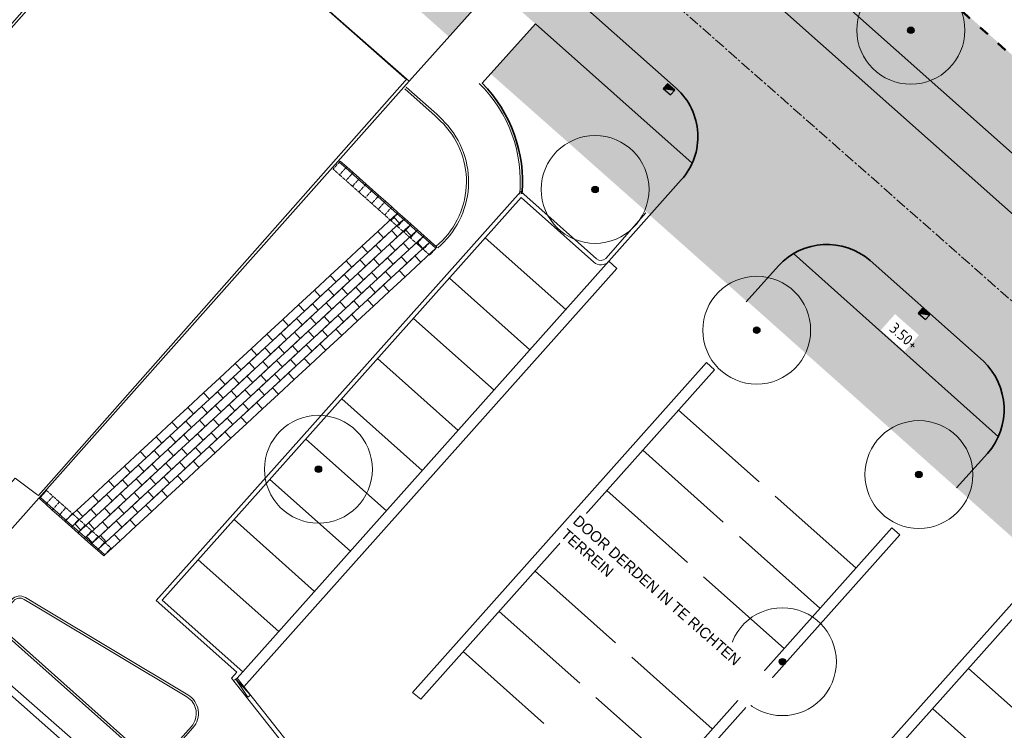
# Model space of a CAD drawing. Header units: millimetres. Extents: x 37131378 to 37737458, y 18584386 to 19114224.
# Tile 60 of 86: x 37588051 to 37633679, y 18917749 to 18950692. Entities that reach past the tile are written whole.
import ezdxf

# ---------------------------------------------------------------- set-up
doc = ezdxf.new("R2010")
doc.units = ezdxf.units.MM
doc.header["$LTSCALE"] = 50
for name, pattern in [('AM-AS', [16, 10, -2, 2, -2]), ('DASHED2', [0.375, 0.25, -0.125]), ('DGN Style 5', [0.735972, 0.315416, -0.420555]), ('VH-OPSLUITBAND_100X200', [16, 8, -2, 4, -2]), ('VH-TROTTOIRBAND_180-200', [20, 10, -2, 2, -2, 2, -2]), ('XX-SYSTEEMGRENS', [5, 4, -1])]:
    doc.linetypes.add(name, pattern=pattern)
for name, color, linetype, lineweight in [('0.05 SO', 1, 'Continuous', 5), ('0.50', 6, 'Continuous', 50), ('B-BH-OG-TOPOGRAFIE_STRAATNAAM-T35', 50, 'Continuous', 35), ('Bandenlijnen nieuwe situatie', 7, 'Continuous', 13), ('N-OI-RI-GWA_KOLK-S', 30, 'Continuous', 25), ('N-WE-OG-HOOGTELIJN-G', 7, 'DASHED2', 20), ('N-WE-VH-KANTOPSLUITING_OPSLUITBAND_100X200-G', 150, 'VH-OPSLUITBAND_100X200', 35), ('N-WE-VH-KANTOPSLUITING_TROTTOIRBAND_180 200-G', 210, 'VH-TROTTOIRBAND_180-200', 35), ('N-WE-VH-T25-2', 7, 'Continuous', 0), ('N01-WE-KG-GRENS_SYSTEEMGRENS-G', 7, 'XX-SYSTEEMGRENS', 35), ('N02-WE-AM-AS_WEG_HOOFDRIJBAAN_RECHT-G', 50, 'AM-AS', 18), ('Nieuwe inrichting Stout', 7, 'Continuous', 13), ('pand', 7, 'Continuous', 0)]:
    doc.layers.add(name, color=color, linetype=linetype, lineweight=lineweight)
for name, color, linetype, lineweight, true_color in [('N-WE-OG-RIJBAA-SBS-KF-PAVIONA-V', 7, 'Continuous', 0, 0x8c4b3b), ('N-WE-OG-TROTTOIR-SBS-DF-PAVIONA-V', 7, 'Continuous', 0, 0xbc7967), ('N01-WE-GR-GRAS_GAZON-V', 7, 'Continuous', 18, 0xc5d986)]:
    doc.layers.add(name, color=color, linetype=linetype, lineweight=lineweight, true_color=true_color)
doc.styles.add('ISO', font='txt')
doc.styles.add('NLCS-ISO-M200-T18', font='txt', dxfattribs={"height": 0.36})
doc.styles.add('NLCS-ISO-MM1-T25', font='txt', dxfattribs={"height": 2.5})

# ---------------------------------------------------------------- blocks, each defined once
blk = doc.blocks.new('N-SRI-KOLK_TROTTOIR-SO')
blk.add_hatch(color=256).paths.add_polyline_path([(1.125, 1.5), (-1.125, 1.5), (-1.125, 0)])
blk.add_line((-1.125, 0), (1.125, 1.5))
at = {"flags": 128}
blk.add_lwpolyline([(-1.125, 0), (1.125, 0), (1.125, 1.5), (-1.125, 1.5)], close=True, dxfattribs=at)

msp = doc.modelspace()

# ---------------------------------------------------------------- hatches: boundary and pattern name
at = {"ltscale": 0.1}
h = msp.add_hatch(color=256, dxfattribs=at)
edge = h.paths.add_edge_path()
edge.add_arc((37629347.6937, 18950200.3389), 150, 0, 360)
h = msp.add_hatch(color=256, dxfattribs=at)
edge = h.paths.add_edge_path()
edge.add_arc((37614714.6937, 18942822.3389), 150, 0, 360)
h = msp.add_hatch(color=256, dxfattribs=at)
edge = h.paths.add_edge_path()
edge.add_arc((37622204.6937, 18936296.3389), 150, 0, 360)
h = msp.add_hatch(color=256, dxfattribs=at)
edge = h.paths.add_edge_path()
edge.add_arc((37601893.6937, 18929851.3389), 150, 0, 360)
h = msp.add_hatch(color=256, dxfattribs=at)
edge = h.paths.add_edge_path()
edge.add_arc((37629720.6937, 18929607.3389), 150, 0, 360)
h = msp.add_hatch(color=256, dxfattribs=at)
edge = h.paths.add_edge_path()
edge.add_arc((37623396.6937, 18920929.3389), 150, 0, 360)
at = {"layer": 'N-WE-OG-RIJBAA-SBS-KF-PAVIONA-V', "lineweight": 18, "ltscale": 1.5}
h = msp.add_hatch(color=256, dxfattribs=at)
h.dxf.hatch_style = 1
edge = h.paths.add_edge_path()
edge.add_line((37621740.9601, 18937636.287), (37623216.6399, 18939277.554))
edge.add_arc((37625447.5281, 18937273.1228), 2999.101, 48.72924348, 138.06061603, ccw=False)
edge.add_line((37627425.7895, 18939527.2498), (37632626.9308, 18934875.3566))
edge.add_arc((37630661.0029, 18932596.4916), 3009.6675, -41.87882272, 49.21636533, ccw=False)
edge.add_line((37632901.8759, 18930587.3658), (37631466.7661, 18928991.0722))
edge.add_line((37631466.7661, 18928991.0722), (37635944.6766, 18925010.6824))
edge.add_line((37635944.6766, 18925010.6824), (37637443.1691, 18926673.036))
edge.add_arc((37639671.4679, 18924664.3835), 3000, 48.67635233, 137.9675946, ccw=False)
edge.add_line((37641652.403, 18926917.3585), (37666400.148, 18904933.2653))
edge.add_line((37666400.148, 18904933.2653), (37670362.3066, 18909439.065))
edge.add_line((37670362.3066, 18909439.065), (37611861.7223, 18961411.3446))
edge.add_line((37611861.7223, 18961411.3446), (37607786.8718, 18956794.3641))
edge.add_line((37607786.8718, 18956794.3641), (37618472.6156, 18947512.3804))
edge.add_arc((37616476.8875, 18945268.0851), 3003.297, -43.99947592, 48.3550688, ccw=False)
edge.add_line((37618637.2976, 18943181.8394), (37617244.7779, 18941632.9183))
edge.add_line((37617244.7779, 18941632.9183), (37621740.9601, 18937636.287))
at = {"layer": 'N-WE-OG-TROTTOIR-SBS-DF-PAVIONA-V', "lineweight": 18, "ltscale": 1.5}
h = msp.add_hatch(color=256, dxfattribs=at)
h.dxf.hatch_style = 1
h.paths.add_polyline_path([(37610030.6776, 18965847.088), (37595990.6525, 18978320.3328), (37593660.103, 18979844.7869), (37592515.2081, 18978084.3192), (37594711.5956, 18976647.6228), (37645174.0434, 18931816.4733), (37646569.1642, 18933386.0714)])
h = msp.add_hatch(color=256, dxfattribs=at)
h.dxf.hatch_style = 1
edge = h.paths.add_edge_path()
edge.add_arc((37616480.129, 18945269.615), 3000, 335.83951792, 408.38191479)
edge.add_line((37618472.6156, 18947512.3804), (37596172.4587, 18967323.9773))
edge.add_arc((37594169.4125, 18965090.522), 3000.0862, 48.11305845, 120.92376547)
edge.add_line((37592627.6768, 18967664.1513), (37619217.3369, 18944041.7335))
h = msp.add_hatch(color=256, dxfattribs=at)
h.dxf.hatch_style = 1
edge = h.paths.add_edge_path()
edge.add_line((37627449.25, 18939506.4549), (37632672.5599, 18934827.6523))
edge.add_arc((37630670.9129, 18932593.0586), 3000, -24.39194446, 48.14746837, ccw=False)
edge.add_line((37633403.1381, 18931354.1294), (37623915.967, 18939851.4136))
edge.add_arc((37625447.603, 18937271.8611), 3000, 48.14746837, 120.70016141, ccw=False)
at = {"layer": 'N-WE-OG-TROTTOIR-SBS-DF-PAVIONA-V'}
h = msp.add_hatch(color=256, dxfattribs=at)
h.dxf.hatch_style = 1
edge = h.paths.add_edge_path()
edge.add_line((37622642.5958, 18854440.8486), (37622775.5592, 18854590.1956))
edge.add_line((37622775.5592, 18854590.1956), (37622850.3878, 18854523.6044))
edge.add_line((37622850.3878, 18854523.6044), (37627830.8877, 18860115.6633))
edge.add_line((37627830.8877, 18860115.6633), (37626274.1493, 18861525.4043))
edge.add_line((37626274.1493, 18861525.4043), (37618259.3392, 18852526.4756))
edge.add_line((37618259.3392, 18852526.4756), (37600829.3837, 18868079.0122))
edge.add_line((37600829.3837, 18868079.0122), (37643047.2213, 18916205.1405))
edge.add_line((37643047.2213, 18916205.1405), (37660866.7082, 18900365.4978))
edge.add_line((37660866.7082, 18900365.4978), (37626274.1493, 18861525.4043))
edge.add_line((37626274.1493, 18861525.4043), (37627830.8877, 18860115.6633))
edge.add_line((37627830.8877, 18860115.6633), (37662760.002, 18899333.8031))
edge.add_line((37662760.002, 18899333.8031), (37666489.7182, 18896003.8075))
edge.add_line((37666489.7182, 18896003.8075), (37666828.9488, 18896379.4104))
edge.add_line((37666828.9488, 18896379.4104), (37666894.5079, 18896458.2566))
edge.add_arc((37662372.0648, 18900463.3881), 6040.9908, 318.47150174, 324.27487753)
edge.add_arc((37662417.2694, 18900450.3147), 5996.6798, 324.12409168, 408.38050273)
edge.add_line((37666400.148, 18904933.2653), (37663086.049, 18901202.8578))
edge.add_line((37663086.049, 18901202.8578), (37644427.7689, 18917778.8984))
edge.add_line((37644427.7689, 18917778.8984), (37647388.8337, 18921154.3579))
edge.add_line((37647388.8337, 18921154.3579), (37647718.4982, 18921530.1582))
edge.add_line((37647718.4982, 18921530.1582), (37641655.5396, 18926914.5968))
edge.add_arc((37639676.4746, 18924676.3745), 2987.6977, 48.51647086, 123.81231629)
edge.add_line((37638013.8978, 18927158.7475), (37643352.1077, 18922440.1341))
edge.add_arc((41492176.5711, 15480637.5675), 5163279.448, 138.1953978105, 138.9641178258)
edge.add_line((37597522.2806, 18870493.4074), (37592206.0849, 18864416.7903))
edge.add_line((37592206.0849, 18864416.7903), (37595141.8741, 18861595.5479))
edge.add_line((37595141.8741, 18861595.5479), (37599510.427, 18866575.4703))
edge.add_line((37599510.427, 18866575.4703), (37613354.534, 18854222.5424))
edge.add_line((37613354.534, 18854222.5424), (37613549.8025, 18854182.3283))
edge.add_line((37613549.8025, 18854182.3283), (37622293.3244, 18846380.5903))
edge.add_line((37622293.3244, 18846380.5903), (37626769.4891, 18842386.5632))
edge.add_line((37626769.4891, 18842386.5632), (37628031.856, 18843806.5856))
edge.add_line((37628031.856, 18843806.5856), (37623556.8688, 18847799.5544))
edge.add_line((37623556.8688, 18847799.5544), (37619751.5687, 18851194.9774))
edge.add_line((37619751.5687, 18851194.9774), (37622642.5958, 18854440.8486))
at = {"layer": 'N01-WE-GR-GRAS_GAZON-V'}
h = msp.add_hatch(color=256, dxfattribs=at)
h.dxf.hatch_style = 1
edge = h.paths.add_edge_path()
edge.add_line((37702263.0129, 18923347.4357), (37581419.0571, 19027717.0005))
edge.add_line((37581419.0571, 19027717.0005), (37578311.122, 19024368.1178))
edge.add_line((37578311.122, 19024368.1178), (37612572.8722, 18993736.9843))
edge.add_line((37612572.8722, 18993736.9843), (37626126.5093, 18981619.5862))
edge.add_line((37626126.5093, 18981619.5862), (37697475.8904, 18917830.8886))
edge.add_line((37697475.8904, 18917830.8886), (37684812.3266, 18903666.3503))
edge.add_line((37684812.3266, 18903666.3503), (37656902.6594, 18928646.8142))
edge.add_line((37656902.6594, 18928646.8142), (37645309.763, 18939001.1442))
edge.add_line((37645309.763, 18939001.1442), (37645300.7195, 18938991.0288))
edge.add_line((37645300.7195, 18938991.0288), (37616971.6428, 18964318.1567))
edge.add_line((37616971.6428, 18964318.1567), (37606192.4677, 18974037.0136))
edge.add_line((37606192.4677, 18974037.0136), (37560123.8246, 19004171.2075))
edge.add_line((37560123.8246, 19004171.2076), (37558767.679, 19002668.5454))
edge.add_line((37558767.679, 19002668.5454), (37595990.6525, 18978320.3328))
edge.add_line((37595990.6525, 18978320.3328), (37610030.98, 18965846.8194))
edge.add_line((37610030.98, 18965846.8194), (37682364.9012, 18901585.0664))
edge.add_arc((37683611.3882, 18903019.0364), 1900, 229.00100479, 318.25399674)
edge.add_line((37685028.9855, 18901753.9601), (37703403.9519, 18922344.2617))
edge.add_line((37703403.9519, 18922344.2617), (37702263.0129, 18923347.4357))
h = msp.add_hatch(color=256, dxfattribs=at)
h.dxf.hatch_style = 1
h.paths.add_polyline_path([(37545893.8826, 18988403.8779), (37543421.6943, 18985644.3396), (37548702.9388, 18980981.3389), (37551801.6902, 18978245.3398), (37554366.3237, 18980981.3389), (37554405.6966, 18981023.3426), (37554738.6923, 18981275.342), (37555203.6934, 18981433.3358), (37555695.6958, 18981434.3412), (37556161.6947, 18981278.3355), (37556643.6964, 18980998.337), (37557203.6934, 18979998.337), (37557015.6973, 18978570.3379), (37570638.6919, 18966512.3368), (37574054.3093, 18970395.8377)])
edge = h.paths.add_edge_path()
edge.add_line((37578270.309, 18972507.9669), (37578559.6937, 18972835.3389))
edge.add_line((37578559.6937, 18972835.3389), (37585671.2546, 18969107.4601))
edge.add_line((37585671.2546, 18969107.4601), (37586891.9371, 18970477.0437))
edge.add_arc((37584652.3703, 18972473.1249), 3000, 318.29001868, 341.28809563)
edge.add_line((37587493.8012, 18971510.6956), (37551749.2459, 18994891.8484))
edge.add_line((37551749.2459, 18994891.8484), (37545893.8826, 18988403.8779))
edge.add_line((37545893.8826, 18988403.8779), (37574054.3093, 18970395.8377))
edge.add_line((37574054.3093, 18970395.8377), (37576669.188, 18973368.9116))
edge.add_line((37576669.188, 18973368.9116), (37578270.309, 18972507.9669))
edge = h.paths.add_edge_path()
edge.add_line((37611954.0926, 18950494.4445), (37609878.4517, 18948180.8047))
edge.add_line((37609878.4517, 18948180.8047), (37617255.4354, 18941644.7728))
edge.add_line((37617255.4354, 18941644.7728), (37618637.2976, 18943181.8394))
edge.add_arc((37616419.6329, 18945303.3384), 3069.0055, 316.26959797, 335.72734208)
edge.add_line((37619217.3369, 18944041.7335), (37611954.0925, 18950494.4445))
h.paths.add_polyline_path([(37600506.8213, 18960664.2708), (37598433.9702, 18958353.7406), (37607941.8925, 18949902.183), (37610009.9642, 18952221.6201)])
edge = h.paths.add_edge_path()
edge.add_line((37597163.3645, 18959483.1749), (37599235.1991, 18961793.9813))
edge.add_line((37599235.1991, 18961793.9813), (37592627.6768, 18967664.1513))
edge.add_arc((37594293.1379, 18964921.2026), 3208.9762, 121.26524799, 140.92573895)
edge.add_line((37591801.9145, 18966943.9073), (37590562.6138, 18965561.9341))
edge.add_line((37590562.6138, 18965561.9341), (37597163.3645, 18959483.1749))
h.paths.add_polyline_path([(37574054.3093, 18970395.8377), (37575540.7936, 18969420.1495), (37578270.309, 18972507.9669), (37576669.188, 18973368.9116)], flags=17)
h = msp.add_hatch(color=256, dxfattribs=at)
h.dxf.hatch_style = 1
edge = h.paths.add_edge_path()
edge.add_arc((37630670.9129, 18932593.0586), 3000, 318.04364779, 335.60805554)
edge.add_line((37633403.1381, 18931354.1294), (37623915.967, 18939851.4136))
edge.add_arc((37625447.603, 18937271.8611), 3000, 120.7001614, 138.0436478)
edge.add_line((37623216.6399, 18939277.554), (37621755.5053, 18937652.3115))
edge.add_line((37621755.5053, 18937652.3115), (37631465.0957, 18928989.213))
edge.add_line((37631465.0957, 18928989.213), (37632901.8759, 18930587.3658))

# ---------------------------------------------------------------- linework, layer by layer
at = {"ltscale": 0.1}
for centre in [(37629347.6937, 18950200.3389, 3208), (37614714.6937, 18942822.3389, 3245), (37622204.6937, 18936296.3389, 3227), (37601893.6937, 18929851.3389), (37629720.6937, 18929607.3389, 3179), (37623396.6937, 18920929.3389, 3081)]:
    msp.add_circle(centre, 150, dxfattribs=at)
for centre in [(37629347.6937, 18950200.3389, 3208), (37614714.6937, 18942822.3389, 3245), (37622204.6937, 18936296.3389, 3227), (37601893.6937, 18929851.3389), (37629720.6937, 18929607.3389, 3179), (37623396.6937, 18920929.3389, 3081)]:
    msp.add_circle(centre, 45)
at = {"layer": '0.05 SO'}
for centre in [(37629347.6937, 18950200.3389, 3208), (37614714.6937, 18942822.3389, 3245), (37622204.6937, 18936296.3389, 3227), (37601893.6937, 18929851.3389), (37623396.6937, 18920929.3389, 3081)]:
    msp.add_circle(centre, 2500, dxfattribs=at)
at = {"layer": '0.05 SO', "lineweight": 9}
msp.add_circle((37629720.6937, 18929607.3389, 3179), 2500, dxfattribs=at)
at = {"layer": 'Bandenlijnen nieuwe situatie', "flags": 128}
for points in [[(37584031.1517, 18923000.7933), (37606101.6937, 18947839.3389), (37594372.6228, 18958152.1598), (37574215.6476, 18935191.5165), (37556714.8009, 18950681.102), (37574054.3093, 18970395.8377), (37545893.8826, 18988403.8779), (37543421.6937, 18985644.3389), (37533312.6937, 18974360.3389), (37516819.4673, 18955751.5365), (37509406.6937, 18947421.3389), (37531619.6937, 18927893.3389), (37541722.956, 18939113.2921)], [(37584033.3512, 18923003.2995), (37605005.3551, 18904597.7026), (37606414.7914, 18906083.5812), (37615374.2951, 18900672.3009), (37615181.2724, 18900305.3507), (37619964.5205, 18896109.3271)]]:
    msp.add_lwpolyline(points, dxfattribs=at)
at = {"layer": 'N-WE-VH-KANTOPSLUITING_OPSLUITBAND_100X200-G', "color": 0, "linetype": 'ByBlock'}
msp.add_line((37619217.3369, 18944041.7335), (37611954.0926, 18950494.4445), dxfattribs=at)
for points in [[(37605837.3547, 18947541.8475), (37610009.9642, 18952221.6201)], [(37633403.1381, 18931354.1294), (37623915.967, 18939851.4136)]]:
    msp.add_lwpolyline(points, dxfattribs=at)
msp.add_lwpolyline([(37611327.1128, 18942614.5604, 0.2196705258), (37609484.9806, 18947742.2171), (37611954.0926, 18950494.4445)], format="xyb", dxfattribs=at)
at = {"layer": 'N-WE-VH-KANTOPSLUITING_TROTTOIRBAND_180 200-G', "color": 0, "linetype": 'ByBlock'}
for p, q in [((37621722.8715, 18937616.0124), (37623216.6399, 18939277.554)), ((37627464.6562, 18939523.7962), (37632707.0234, 18934866.4449)), ((37632901.8759, 18930587.3658), (37631465.0957, 18928989.213))]:
    msp.add_line(p, q, dxfattribs=at)
for points in [[(37557343.6491, 19001090.6648), (37594711.5956, 18976647.6228), (37680954.7393, 18900028.6825, 0.4135598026), (37686595.8035, 18900355.7179), (37700363.4174, 18915783.1921)], [(37617218.9865, 18941604.2302), (37618711.092, 18943263.9221, 0.4159438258), (37618472.6156, 18947512.3804), (37596161.8794, 18967333.376, 0.4128681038), (37591935.8081, 18967093.3836), (37588585.4462, 18963356.9059)]]:
    msp.add_lwpolyline(points, format="xyb", dxfattribs=at)
for centre, radius, start, end in [((37625466.3147, 18937232.7536), 3040.1061, 48.90372586, 137.73130975), ((37630578.7841, 18932625.5572), 3090.466, 318.73753004, 46.47691855)]:
    msp.add_arc(centre, radius, start, end, dxfattribs=at)
at = {"layer": 'N01-WE-KG-GRENS_SYSTEEMGRENS-G'}
msp.add_line((37629900.5378, 18948370.2663), (37629900.5378, 18948370.2663), dxfattribs=at)
at = {"layer": 'N02-WE-AM-AS_WEG_HOOFDRIJBAAN_RECHT-G', "color": 255}
msp.add_lwpolyline([(37555309.3207, 18998836.5498), (37591505.086, 18975160.1799), (37675228.7514, 18901304.0929), (37684304.2139, 18893282.191), (37704669.7684, 18916103.0713), (37711811.3643, 18909751.855)], dxfattribs=at)
at = {"layer": 'Nieuwe inrichting Stout', "flags": 128}
for points in [[(37605898.8834, 18947488.1631), (37607308.3754, 18946231.911), (37607556.9075, 18945992.6381, -0.4321236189), (37607492.1488, 18940312.5881), (37607356.4468, 18940187.7768)], [(37605965.4194, 18947562.8153), (37607376.3465, 18946305.2842), (37607626.2635, 18946064.678, -0.4321236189), (37607559.8443, 18940238.9857), (37607424.1423, 18940114.1744)], [(37611225.1799, 18942597.526, 0.2245815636), (37609347.3352, 18947738.5378)], [(37589065.624, 18923454.4138), (37588312.4707, 18923905.9209, 0.3604919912), (37587681.7569, 18923809.347), (37587081.4004, 18923134.2634, 0.4142135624), (37587122.7584, 18922428.3671), (37588154.1683, 18921511.1271)], [(37589014.2067, 18923368.6452), (37588261.0534, 18923820.1523, 0.3604919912), (37587756.4823, 18923742.8932), (37587156.1258, 18923067.8095, 0.4142135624), (37587189.2122, 18922503.0925), (37588220.6222, 18921585.8525)], [(37588154.1683, 18921511.1271), (37593635.8585, 18916625.4061, 0.4142135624), (37595047.7411, 18916706.568), (37596080.507, 18917865.3125, 0.4703924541), (37595848.1582, 18919388.3591), (37589065.624, 18923454.4138)], [(37588220.7044, 18921585.7794), (37593702.3945, 18916700.0583, 0.4142135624), (37594973.0889, 18916773.104), (37596005.8548, 18917931.8485, 0.4703924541), (37595796.7408, 18919302.5905), (37589014.2067, 18923368.6452)]]:
    msp.add_lwpolyline(points, format="xyb", dxfattribs=at)
at = {"layer": 'Nieuwe inrichting Stout', "linetype": 'DASHED2', "flags": 128}
for points in [[(37602907.6825, 18944139.6049), (37602575.0023, 18943766.3437), (37602873.6112, 18943500.1996), (37603206.2914, 18943873.4607)], [(37603206.2914, 18943873.4607), (37602873.6112, 18943500.1996), (37603172.2201, 18943234.0554), (37603504.9003, 18943607.3165)], [(37603504.9003, 18943607.3165), (37603172.2201, 18943234.0554), (37603470.829, 18942967.9112), (37603803.5092, 18943341.1724)], [(37603803.5092, 18943341.1724), (37603470.829, 18942967.9112), (37603769.4379, 18942701.7671), (37604102.1181, 18943075.0282)], [(37604102.1181, 18943075.0282), (37603769.4379, 18942701.7671), (37604068.0469, 18942435.6229), (37604400.7271, 18942808.884)], [(37604400.7271, 18942808.884), (37604068.0469, 18942435.6229), (37604366.6558, 18942169.4787), (37604699.336, 18942542.7399)], [(37604699.336, 18942542.7399), (37604366.6558, 18942169.4787), (37604665.2647, 18941903.3346), (37604997.9449, 18942276.5957)], [(37604997.9449, 18942276.5957), (37604665.2647, 18941903.3346), (37604963.8736, 18941637.1904), (37605296.5538, 18942010.4515)], [(37605296.5538, 18942010.4515), (37604963.8736, 18941637.1904), (37605262.4825, 18941371.0462), (37605595.1627, 18941744.3074)], [(37605595.1627, 18941744.3074), (37605262.4825, 18941371.0462), (37605561.0914, 18941104.9021), (37605893.7716, 18941478.1632)], [(37605893.7716, 18941478.1632), (37605561.0914, 18941104.9021), (37605859.7003, 18940838.7579), (37606192.3805, 18941212.019)], [(37606192.3805, 18941212.019), (37605859.7003, 18940838.7579), (37606158.3092, 18940572.6137), (37606490.9894, 18940945.8749)], [(37606490.9894, 18940945.8749), (37606158.3092, 18940572.6137), (37606456.9182, 18940306.4696), (37606789.5984, 18940679.7307)], [(37606789.5984, 18940679.7307), (37606456.9182, 18940306.4696), (37606755.5271, 18940040.3254), (37607088.2073, 18940413.5865)], [(37607088.2073, 18940413.5865), (37606755.5271, 18940040.3254), (37607054.136, 18939774.1812), (37607386.8162, 18940147.4424)], [(37589260.3371, 18928226.3536), (37589593.0173, 18928599.6148), (37589294.4084, 18928865.7589), (37588961.7282, 18928492.4978)], [(37589558.946, 18927960.2095), (37589891.6262, 18928333.4706), (37589593.0173, 18928599.6148), (37589260.3371, 18928226.3536)], [(37589857.555, 18927694.0653), (37590190.2352, 18928067.3264), (37589891.6262, 18928333.4706), (37589558.946, 18927960.2095)], [(37590156.1639, 18927427.9211), (37590488.8441, 18927801.1823), (37590190.2352, 18928067.3264), (37589857.555, 18927694.0653)], [(37590454.7728, 18927161.777), (37590787.453, 18927535.0381), (37590488.8441, 18927801.1823), (37590156.1639, 18927427.9211)], [(37590753.3817, 18926895.6328), (37591086.0619, 18927268.894), (37590787.453, 18927535.0381), (37590454.7728, 18927161.777)], [(37591051.9906, 18926629.4886), (37591384.6708, 18927002.7498), (37591086.0619, 18927268.894), (37590753.3817, 18926895.6328)], [(37591350.5995, 18926363.3445), (37591683.2797, 18926736.6056), (37591384.6708, 18927002.7498), (37591051.9906, 18926629.4886)], [(37591649.2084, 18926097.2003), (37591981.8886, 18926470.4615), (37591683.2797, 18926736.6056), (37591350.5995, 18926363.3445)], [(37591947.8173, 18925831.0561), (37592280.4975, 18926204.3173), (37591981.8886, 18926470.4615), (37591649.2084, 18926097.2003)]]:
    msp.add_lwpolyline(points, dxfattribs=at)
at = {"layer": 'Nieuwe inrichting Stout', "flags": 128}
for points in [[(37603159.7162, 18943821.2041), (37602861.1073, 18944087.3483), (37602907.6825, 18944139.6049), (37603206.2914, 18943873.4607)], [(37603458.3251, 18943555.06), (37603159.7162, 18943821.2041), (37603206.2914, 18943873.4607), (37603504.9003, 18943607.3165)], [(37603756.934, 18943288.9158), (37603458.3251, 18943555.06), (37603504.9003, 18943607.3165), (37603803.5092, 18943341.1724)], [(37604055.5429, 18943022.7716), (37603756.934, 18943288.9158), (37603803.5092, 18943341.1724), (37604102.1181, 18943075.0282)], [(37604354.1518, 18942756.6275), (37604055.5429, 18943022.7716), (37604102.1181, 18943075.0282), (37604400.7271, 18942808.884)], [(37604652.7607, 18942490.4833), (37604354.1518, 18942756.6275), (37604400.7271, 18942808.884), (37604699.336, 18942542.7399)], [(37604951.3697, 18942224.3391), (37604652.7607, 18942490.4833), (37604699.336, 18942542.7399), (37604997.9449, 18942276.5957)], [(37605249.9786, 18941958.195), (37604951.3697, 18942224.3391), (37604997.9449, 18942276.5957), (37605296.5538, 18942010.4515)], [(37605548.5875, 18941692.0508), (37605249.9786, 18941958.195), (37605296.5538, 18942010.4515), (37605595.1627, 18941744.3074)], [(37605376.1992, 18941547.3901), (37605647.9908, 18941253.912), (37604914.2958, 18940574.4331), (37604642.5042, 18940867.9111)], [(37605847.1964, 18941425.9066), (37605548.5875, 18941692.0508), (37605595.1627, 18941744.3074), (37605893.7716, 18941478.1632)], [(37606145.8053, 18941159.7625), (37605847.1964, 18941425.9066), (37605893.7716, 18941478.1632), (37606192.3805, 18941212.019)], [(37605919.7824, 18940960.434), (37606191.5739, 18940666.956), (37605457.8789, 18939987.4771), (37605186.0873, 18940280.9551)], [(37606444.4142, 18940893.6183), (37606145.8053, 18941159.7625), (37606192.3805, 18941212.019), (37606490.9894, 18940945.8749)], [(37606743.0231, 18940627.4742), (37606444.4142, 18940893.6183), (37606490.9894, 18940945.8749), (37606789.5984, 18940679.7307)], [(37604642.5042, 18940867.9111), (37604914.2958, 18940574.4331), (37604180.6007, 18939894.9542), (37603908.8092, 18940188.4322)], [(37605281.1433, 18940914.1726), (37605552.9348, 18940620.6946), (37604819.2398, 18939941.2156), (37604547.4482, 18940234.6937)], [(37607041.632, 18940361.33), (37606743.0231, 18940627.4741), (37606789.5984, 18940679.7307), (37607088.2073, 18940413.5865)], [(37603908.8092, 18940188.4322), (37604180.6007, 18939894.9542), (37603446.9057, 18939215.4753), (37603175.1141, 18939508.9533)], [(37604547.4482, 18940234.6937), (37604819.2398, 18939941.2156), (37604085.5448, 18939261.7367), (37603813.7532, 18939555.2147)], [(37605186.0873, 18940280.9551), (37605457.8789, 18939987.4771), (37604724.1839, 18939307.9982), (37604452.3923, 18939601.4762)], [(37605824.7264, 18940327.2166), (37606096.518, 18940033.7386), (37605362.823, 18939354.2596), (37605091.0314, 18939647.7376)], [(37606463.3655, 18940373.478), (37606735.1571, 18940080), (37606001.462, 18939400.5211), (37605729.6705, 18939693.9991)], [(37607340.241, 18940095.1858), (37607041.632, 18940361.33), (37607088.2073, 18940413.5865), (37607386.8162, 18940147.4424)], [(37603813.7532, 18939555.2147), (37604085.5448, 18939261.7367), (37603351.8498, 18938582.2578), (37603080.0582, 18938875.7358)], [(37604452.3923, 18939601.4762), (37604724.1839, 18939307.9982), (37603990.4889, 18938628.5192), (37603718.6973, 18938921.9973)], [(37605091.0314, 18939647.7376), (37605362.823, 18939354.2596), (37604629.1279, 18938674.7807), (37604357.3364, 18938968.2587)], [(37605729.6705, 18939693.9991), (37606001.462, 18939400.5211), (37605267.767, 18938721.0422), (37604995.9755, 18939014.5202)], [(37606368.3096, 18939740.2605), (37606640.1011, 18939446.7825), (37605906.4061, 18938767.3036), (37605634.6145, 18939060.7816)], [(37603175.1141, 18939508.9533), (37603446.9057, 18939215.4753), (37602713.2107, 18938535.9963), (37602441.4191, 18938829.4743)], [(37602441.4191, 18938829.4743), (37602713.2107, 18938535.9963), (37601979.5157, 18937856.5174), (37601707.7241, 18938149.9954)], [(37603080.0582, 18938875.7358), (37603351.8498, 18938582.2578), (37602618.1548, 18937902.7789), (37602346.3632, 18938196.2569)], [(37603718.6973, 18938921.9973), (37603990.4889, 18938628.5192), (37603256.7938, 18937949.0403), (37602985.0023, 18938242.5183)], [(37604357.3364, 18938968.2587), (37604629.1279, 18938674.7807), (37603895.4329, 18937995.3018), (37603623.6413, 18938288.7798)], [(37604995.9755, 18939014.5202), (37605267.767, 18938721.0422), (37604534.072, 18938041.5632), (37604262.2804, 18938335.0412)], [(37605634.6145, 18939060.7816), (37605906.4061, 18938767.3036), (37605172.7111, 18938087.8247), (37604900.9195, 18938381.3027)], [(37602346.3632, 18938196.2569), (37602618.1548, 18937902.7789), (37601884.4597, 18937223.2999), (37601612.6682, 18937516.7779)], [(37602985.0023, 18938242.5183), (37603256.7938, 18937949.0403), (37602523.0988, 18937269.5614), (37602251.3072, 18937563.0394)], [(37603623.6413, 18938288.7798), (37603895.4329, 18937995.3018), (37603161.7379, 18937315.8228), (37602889.9463, 18937609.3009)], [(37604262.2804, 18938335.0412), (37604534.072, 18938041.5632), (37603800.377, 18937362.0843), (37603528.5854, 18937655.5623)], [(37604900.9195, 18938381.3027), (37605172.7111, 18938087.8247), (37604439.0161, 18937408.3458), (37604167.2245, 18937701.8238)], [(37601707.7241, 18938149.9954), (37601979.5157, 18937856.5174), (37601245.8206, 18937177.0385), (37600974.0291, 18937470.5165)], [(37600974.0291, 18937470.5165), (37601245.8206, 18937177.0385), (37600512.1256, 18936497.5596), (37600240.334, 18936791.0376)], [(37601612.6682, 18937516.7779), (37601884.4597, 18937223.2999), (37601150.7647, 18936543.821), (37600878.9731, 18936837.299)], [(37602251.3072, 18937563.0394), (37602523.0988, 18937269.5614), (37601789.4038, 18936590.0825), (37601517.6122, 18936883.5605)], [(37602889.9463, 18937609.3009), (37603161.7379, 18937315.8228), (37602428.0429, 18936636.3439), (37602156.2513, 18936929.8219)], [(37603528.5854, 18937655.5623), (37603800.377, 18937362.0843), (37603066.6819, 18936682.6054), (37602794.8904, 18936976.0834)], [(37604167.2245, 18937701.8238), (37604439.0161, 18937408.3458), (37603705.321, 18936728.8668), (37603433.5295, 18937022.3448)], [(37600878.9731, 18936837.299), (37601150.7647, 18936543.821), (37600417.0697, 18935864.3421), (37600145.2781, 18936157.8201)], [(37601517.6122, 18936883.5605), (37601789.4038, 18936590.0825), (37601055.7088, 18935910.6035), (37600783.9172, 18936204.0815)], [(37602156.2513, 18936929.8219), (37602428.0429, 18936636.3439), (37601694.3478, 18935956.865), (37601422.5563, 18936250.343)], [(37602794.8904, 18936976.0834), (37603066.6819, 18936682.6054), (37602332.9869, 18936003.1264), (37602061.1953, 18936296.6045)], [(37603433.5295, 18937022.3448), (37603705.321, 18936728.8668), (37602971.626, 18936049.3879), (37602699.8344, 18936342.8659)], [(37600240.334, 18936791.0376), (37600512.1256, 18936497.5596), (37599778.4306, 18935818.0806), (37599506.639, 18936111.5586)], [(37599506.639, 18936111.5586), (37599778.4306, 18935818.0806), (37599044.7356, 18935138.6017), (37598772.944, 18935432.0797)], [(37600145.2781, 18936157.8201), (37600417.0697, 18935864.3421), (37599683.3747, 18935184.8632), (37599411.5831, 18935478.3412)], [(37600783.9172, 18936204.0815), (37601055.7088, 18935910.6035), (37600322.0137, 18935231.1246), (37600050.2222, 18935524.6026)], [(37601422.5563, 18936250.343), (37601694.3478, 18935956.865), (37600960.6528, 18935277.3861), (37600688.8612, 18935570.8641)], [(37602061.1953, 18936296.6045), (37602332.9869, 18936003.1264), (37601599.2919, 18935323.6475), (37601327.5003, 18935617.1255)], [(37602699.8344, 18936342.8659), (37602971.626, 18936049.3879), (37602237.931, 18935369.909), (37601966.1394, 18935663.387)], [(37599411.5831, 18935478.3412), (37599683.3747, 18935184.8632), (37598949.6796, 18934505.3842), (37598677.8881, 18934798.8622)], [(37600050.2222, 18935524.6026), (37600322.0137, 18935231.1246), (37599588.3187, 18934551.6457), (37599316.5271, 18934845.1237)], [(37600688.8612, 18935570.8641), (37600960.6528, 18935277.3861), (37600226.9578, 18934597.9071), (37599955.1662, 18934891.3852)], [(37601327.5003, 18935617.1255), (37601599.2919, 18935323.6475), (37600865.5969, 18934644.1686), (37600593.8053, 18934937.6466)], [(37601966.1394, 18935663.387), (37602237.931, 18935369.909), (37601504.236, 18934690.43), (37601232.4444, 18934983.9081)], [(37598772.944, 18935432.0797), (37599044.7356, 18935138.6017), (37598311.0405, 18934459.1228), (37598039.249, 18934752.6008)], [(37598039.249, 18934752.6008), (37598311.0405, 18934459.1228), (37597577.3455, 18933779.6439), (37597305.554, 18934073.1219)], [(37598677.8881, 18934798.8622), (37598949.6796, 18934505.3842), (37598215.9846, 18933825.9053), (37597944.193, 18934119.3833)], [(37599316.5271, 18934845.1237), (37599588.3187, 18934551.6457), (37598854.6237, 18933872.1668), (37598582.8321, 18934165.6448)], [(37599955.1662, 18934891.3852), (37600226.9578, 18934597.9071), (37599493.2628, 18933918.4282), (37599221.4712, 18934211.9062)], [(37600593.8053, 18934937.6466), (37600865.5969, 18934644.1686), (37600131.9018, 18933964.6897), (37599860.1103, 18934258.1677)], [(37601232.4444, 18934983.9081), (37601504.236, 18934690.43), (37600770.5409, 18934010.9511), (37600498.7494, 18934304.4291)], [(37597944.193, 18934119.3833), (37598215.9846, 18933825.9053), (37597482.2896, 18933146.4264), (37597210.498, 18933439.9044)], [(37598582.8321, 18934165.6448), (37598854.6237, 18933872.1668), (37598120.9287, 18933192.6878), (37597849.1371, 18933486.1658)], [(37599221.4712, 18934211.9062), (37599493.2628, 18933918.4282), (37598759.5677, 18933238.9493), (37598487.7762, 18933532.4273)], [(37599860.1103, 18934258.1677), (37600131.9018, 18933964.6897), (37599398.2068, 18933285.2107), (37599126.4153, 18933578.6888)], [(37600498.7494, 18934304.4291), (37600770.5409, 18934010.9511), (37600036.8459, 18933331.4722), (37599765.0543, 18933624.9502)], [(37597305.554, 18934073.1219), (37597577.3455, 18933779.6439), (37596843.6505, 18933100.1649), (37596571.8589, 18933393.6429)], [(37599765.0543, 18933624.9502), (37600036.8459, 18933331.4722), (37599303.1509, 18932651.9933), (37599031.3593, 18932945.4713)], [(37596571.8589, 18933393.6429), (37596843.6505, 18933100.1649), (37596109.9555, 18932420.686), (37595838.1639, 18932714.164)], [(37597210.498, 18933439.9044), (37597482.2896, 18933146.4264), (37596748.5946, 18932466.9475), (37596476.803, 18932760.4255)], [(37597849.1371, 18933486.1658), (37598120.9287, 18933192.6878), (37597387.2336, 18932513.2089), (37597115.4421, 18932806.6869)], [(37598487.7762, 18933532.4273), (37598759.5677, 18933238.9493), (37598025.8727, 18932559.4704), (37597754.0811, 18932852.9484)], [(37599126.4153, 18933578.6888), (37599398.2068, 18933285.2107), (37598664.5118, 18932605.7318), (37598392.7202, 18932899.2098)], [(37595838.1639, 18932714.164), (37596109.9555, 18932420.686), (37595376.2604, 18931741.2071), (37595104.4689, 18932034.6851)], [(37596476.803, 18932760.4255), (37596748.5946, 18932466.9475), (37596014.8995, 18931787.4685), (37595743.108, 18932080.9465)], [(37597115.4421, 18932806.6869), (37597387.2336, 18932513.2089), (37596653.5386, 18931833.73), (37596381.747, 18932127.208)], [(37597754.0811, 18932852.9484), (37598025.8727, 18932559.4704), (37597292.1777, 18931879.9914), (37597020.3861, 18932173.4694)], [(37598392.7202, 18932899.2098), (37598664.5118, 18932605.7318), (37597930.8168, 18931926.2529), (37597659.0252, 18932219.7309)], [(37599031.3593, 18932945.4713), (37599303.1509, 18932651.9933), (37598569.4559, 18931972.5143), (37598297.6643, 18932265.9924)], [(37598297.6643, 18932265.9924), (37598569.4559, 18931972.5143), (37597835.7608, 18931293.0354), (37597563.9693, 18931586.5134)], [(37595104.4689, 18932034.6851), (37595376.2604, 18931741.2071), (37594642.5654, 18931061.7282), (37594370.7739, 18931355.2062)], [(37595743.108, 18932080.9465), (37596014.8995, 18931787.4685), (37595281.2045, 18931107.9896), (37595009.4129, 18931401.4676)], [(37596381.747, 18932127.208), (37596653.5386, 18931833.73), (37595919.8436, 18931154.2511), (37595648.052, 18931447.7291)], [(37597020.3861, 18932173.4694), (37597292.1777, 18931879.9914), (37596558.4827, 18931200.5125), (37596286.6911, 18931493.9905)], [(37597659.0252, 18932219.7309), (37597930.8168, 18931926.2529), (37597197.1218, 18931246.774), (37596925.3302, 18931540.252)], [(37594370.7739, 18931355.2062), (37594642.5654, 18931061.7282), (37593908.8704, 18930382.2492), (37593637.0788, 18930675.7272)], [(37595009.4129, 18931401.4676), (37595281.2045, 18931107.9896), (37594547.5095, 18930428.5107), (37594275.7179, 18930721.9887)], [(37595648.052, 18931447.7291), (37595919.8436, 18931154.2511), (37595186.1486, 18930474.7721), (37594914.357, 18930768.2501)], [(37596286.6911, 18931493.9905), (37596558.4827, 18931200.5125), (37595824.7876, 18930521.0336), (37595552.9961, 18930814.5116)], [(37596925.3302, 18931540.252), (37597197.1218, 18931246.774), (37596463.4267, 18930567.295), (37596191.6352, 18930860.773)], [(37597563.9693, 18931586.5134), (37597835.7608, 18931293.0354), (37597102.0658, 18930613.5565), (37596830.2742, 18930907.0345)], [(37596830.2742, 18930907.0345), (37597102.0658, 18930613.5565), (37596368.3708, 18929934.0776), (37596096.5792, 18930227.5556)], [(37593637.0788, 18930675.7272), (37593908.8704, 18930382.2492), (37593175.1754, 18929702.7703), (37592903.3838, 18929996.2483)], [(37594275.7179, 18930721.9887), (37594547.5095, 18930428.5107), (37593813.8145, 18929749.0318), (37593542.0229, 18930042.5098)], [(37594914.357, 18930768.2501), (37595186.1486, 18930474.7721), (37594452.4535, 18929795.2932), (37594180.662, 18930088.7712)], [(37595552.9961, 18930814.5116), (37595824.7876, 18930521.0336), (37595091.0926, 18929841.5547), (37594819.301, 18930135.0327)], [(37596191.6352, 18930860.773), (37596463.4267, 18930567.295), (37595729.7317, 18929887.8161), (37595457.9401, 18930181.2941)], [(37592903.3838, 18929996.2483), (37593175.1754, 18929702.7703), (37592441.4803, 18929023.2914), (37592169.6888, 18929316.7694)], [(37593542.0229, 18930042.5098), (37593813.8145, 18929749.0318), (37593080.1194, 18929069.5528), (37592808.3279, 18929363.0308)], [(37594180.662, 18930088.7712), (37594452.4535, 18929795.2932), (37593718.7585, 18929115.8143), (37593446.9669, 18929409.2923)], [(37594819.301, 18930135.0327), (37595091.0926, 18929841.5547), (37594357.3976, 18929162.0757), (37594085.606, 18929455.5537)], [(37595457.9401, 18930181.2941), (37595729.7317, 18929887.8161), (37594996.0367, 18929208.3372), (37594724.2451, 18929501.8152)], [(37596096.5792, 18930227.5556), (37596368.3708, 18929934.0776), (37595634.6758, 18929254.5986), (37595362.8842, 18929548.0766)], [(37595362.8842, 18929548.0766), (37595634.6758, 18929254.5986), (37594900.9807, 18928575.1197), (37594629.1892, 18928868.5977)], [(37592169.6888, 18929316.7694), (37592441.4803, 18929023.2914), (37591707.7853, 18928343.8124), (37591435.9938, 18928637.2905)], [(37592808.3279, 18929363.0308), (37593080.1194, 18929069.5528), (37592346.4244, 18928390.0739), (37592074.6328, 18928683.5519)], [(37593446.9669, 18929409.2923), (37593718.7585, 18929115.8143), (37592985.0635, 18928436.3354), (37592713.2719, 18928729.8134)], [(37594085.606, 18929455.5537), (37594357.3976, 18929162.0757), (37593623.7026, 18928482.5968), (37593351.911, 18928776.0748)], [(37594724.2451, 18929501.8152), (37594996.0367, 18929208.3372), (37594262.3417, 18928528.8583), (37593990.5501, 18928822.3363)], [(37591435.9938, 18928637.2905), (37591707.7853, 18928343.8124), (37590974.0903, 18927664.3335), (37590702.2987, 18927957.8115)], [(37592074.6328, 18928683.5519), (37592346.4244, 18928390.0739), (37591612.7294, 18927710.595), (37591340.9378, 18928004.073)], [(37592713.2719, 18928729.8134), (37592985.0635, 18928436.3354), (37592251.3685, 18927756.8564), (37591979.5769, 18928050.3344)], [(37593351.911, 18928776.0748), (37593623.7026, 18928482.5968), (37592890.0076, 18927803.1179), (37592618.216, 18928096.5959)], [(37593990.5501, 18928822.3363), (37594262.3417, 18928528.8583), (37593528.6466, 18927849.3793), (37593256.8551, 18928142.8573)], [(37594629.1892, 18928868.5977), (37594900.9807, 18928575.1197), (37594167.2857, 18927895.6408), (37593895.4941, 18928189.1188)], [(37589008.3034, 18928544.7544), (37589306.9124, 18928278.6102), (37589260.3371, 18928226.3536), (37588961.7282, 18928492.4978)], [(37589306.9124, 18928278.6102), (37589605.5213, 18928012.466), (37589558.946, 18927960.2095), (37589260.3371, 18928226.3536)], [(37593895.4941, 18928189.1188), (37594167.2857, 18927895.6408), (37593433.5907, 18927216.1619), (37593161.7991, 18927509.6399)], [(37589605.5213, 18928012.466), (37589904.1302, 18927746.3219), (37589857.555, 18927694.0653), (37589558.946, 18927960.2095)], [(37589904.1302, 18927746.3219), (37590202.7391, 18927480.1777), (37590156.1639, 18927427.9211), (37589857.555, 18927694.0653)], [(37591340.9378, 18928004.073), (37591612.7294, 18927710.595), (37590879.0344, 18927031.116), (37590607.2428, 18927324.5941)], [(37591979.5769, 18928050.3344), (37592251.3685, 18927756.8564), (37591517.6734, 18927077.3775), (37591245.8819, 18927370.8555)], [(37592618.216, 18928096.5959), (37592890.0076, 18927803.1179), (37592156.3125, 18927123.639), (37591884.521, 18927417.117)], [(37593256.8551, 18928142.8573), (37593528.6466, 18927849.3793), (37592794.9516, 18927169.9004), (37592523.16, 18927463.3784)], [(37590202.7391, 18927480.1777), (37590501.348, 18927214.0335), (37590454.7728, 18927161.777), (37590156.1639, 18927427.9211)], [(37591884.521, 18927417.117), (37592156.3125, 18927123.639), (37591422.6175, 18926444.16), (37591150.8259, 18926737.638)], [(37592523.16, 18927463.3784), (37592794.9516, 18927169.9004), (37592061.2566, 18926490.4215), (37591789.465, 18926783.8995)], [(37593161.7991, 18927509.6399), (37593433.5907, 18927216.1619), (37592699.8957, 18926536.6829), (37592428.1041, 18926830.1609)], [(37590501.348, 18927214.0335), (37590799.9569, 18926947.8894), (37590753.3817, 18926895.6328), (37590454.7728, 18927161.777)], [(37590799.9569, 18926947.8894), (37591098.5658, 18926681.7452), (37591051.9906, 18926629.4886), (37590753.3817, 18926895.6328)], [(37591098.5658, 18926681.7452), (37591397.1748, 18926415.601), (37591350.5995, 18926363.3445), (37591051.9906, 18926629.4886)], [(37591397.1748, 18926415.601), (37591695.7837, 18926149.4569), (37591649.2084, 18926097.2003), (37591350.5995, 18926363.3445)], [(37591695.7837, 18926149.4569), (37591994.3926, 18925883.3127), (37591947.8173, 18925831.0561), (37591649.2084, 18926097.2003)]]:
    msp.add_lwpolyline(points, close=True, dxfattribs=at)
at = {"layer": 'Nieuwe inrichting Stout'}
for points in [[(37617068.9946, 18941736.5269), (37615206.6275, 18939625.0613, -0.4137720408), (37614783.3638, 18939601.0501), (37611274.7091, 18942728.2441), (37594374.5546, 18923766.5781), (37598107.166, 18920439.776), (37597865.76, 18920168.9229), (37609606.6233, 18905297.0792), (37615269.1535, 18901794.7772), (37619138.0424, 18898346.5137), (37639364.999, 18921040.7911), (37635858.6519, 18924165.9283, -0.4160198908), (37635835.5378, 18924590.8696), (37636099.1693, 18924883.3619)], [(37617218.9865, 18941604.2302), (37615356.2331, 18939492.3266, -0.4142135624), (37614650.2918, 18939451.7457), (37611290.9415, 18942445.8675), (37594656.9311, 18923782.8104), (37598389.5425, 18920456.0084), (37598126.7252, 18920161.1321), (37609741.7784, 18905448.6488), (37615389.1986, 18901955.6923), (37619121.81, 18898628.8902), (37639082.6224, 18921024.5587), (37635725.5798, 18924016.6239, -0.4160198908), (37635687.0563, 18924724.8594), (37635950.6086, 18925017.2638)]]:
    msp.add_lwpolyline(points, format="xyb", dxfattribs=at)
at = {"layer": 'Nieuwe inrichting Stout', "flags": 128}
for points in [[(37606140.307, 18941164.6631), (37605552.9348, 18940620.6946), (37605281.1433, 18940914.1726), (37605840.3234, 18941432.0324)], [(37605840.3234, 18941432.0324), (37605647.9908, 18941253.912), (37605376.1992, 18941547.3901), (37605540.3399, 18941699.4017)], [(37606440.2904, 18940897.2937), (37606191.5739, 18940666.956), (37605919.7824, 18940960.434), (37606140.307, 18941164.6631)], [(37606740.274, 18940629.9244), (37606096.518, 18940033.7386), (37605824.7264, 18940327.2166), (37606440.2904, 18940897.2937)], [(37607040.2575, 18940362.5551), (37606735.1571, 18940080), (37606463.3655, 18940373.478), (37606740.274, 18940629.9244)], [(37607340.241, 18940095.1858), (37606640.1011, 18939446.7825), (37606368.3096, 18939740.2605), (37607040.2575, 18940362.5551)], [(37590194.4916, 18927487.5286), (37590702.2987, 18927957.8115), (37590974.0903, 18927664.3335), (37590494.4751, 18927220.1593)], [(37590494.4751, 18927220.1593), (37590607.2428, 18927324.5941), (37590879.0344, 18927031.116), (37590794.4586, 18926952.7899)], [(37590794.4586, 18926952.7899), (37591245.8819, 18927370.8555), (37591517.6734, 18927077.3775), (37591094.4421, 18926685.4206)], [(37591394.4256, 18926418.0513), (37591789.465, 18926783.8995), (37592061.2566, 18926490.4215), (37591694.4091, 18926150.682)], [(37591694.4091, 18926150.682), (37591694.4091, 18926150.682), (37592428.1041, 18926830.1609), (37592699.8957, 18926536.6829), (37591994.3926, 18925883.3127)], [(37591094.4421, 18926685.4206), (37591150.8259, 18926737.638), (37591422.6175, 18926444.16), (37591394.4256, 18926418.0513)]]:
    msp.add_lwpolyline(points, dxfattribs=at)
at = {"layer": 'Nieuwe inrichting Stout'}
for points in [[(37609627.5404, 18940579.5618), (37613360.1519, 18937252.7597)], [(37615356.2331, 18939492.3266), (37598389.5425, 18920456.0084)], [(37615729.4943, 18939159.6464), (37598441.3258, 18919762.6358)], [(37615729.4943, 18939159.6464), (37615356.2331, 18939492.3266)], [(37607964.1394, 18938713.2561), (37611696.7508, 18935386.454)], [(37606300.7384, 18936846.9504), (37610033.3498, 18933520.1483)], [(37604637.3373, 18934980.6447), (37608369.9488, 18931653.8426)], [(37602973.9363, 18933114.339), (37606706.5477, 18929787.5369)], [(37622318.4193, 18929268.4348), (37618585.8079, 18932595.2369)], [(37601310.5353, 18931248.0333), (37605043.1467, 18927921.2312)], [(37620655.0182, 18927402.1291), (37616922.4068, 18930728.9311)], [(37599647.1342, 18929381.7276), (37603379.7457, 18926054.9255)], [(37618991.6172, 18925535.8234), (37615259.0058, 18928862.6254)], [(37626797.553, 18925276.2723), (37623064.9415, 18928603.0744)], [(37597983.7332, 18927515.4219), (37601716.3446, 18924188.6198)], [(37617328.2162, 18923669.5177), (37613595.6047, 18926996.3197)], [(37625134.1519, 18923409.9666), (37621401.5405, 18926736.7687)], [(37596320.3322, 18925649.1162), (37600052.9436, 18922322.3141)], [(37615664.8151, 18921803.2119), (37611932.2037, 18925130.014)], [(37623470.7509, 18921543.6609), (37619738.1395, 18924870.463)], [(37614001.4141, 18919936.9062), (37610268.8027, 18923263.7083)], [(37621807.3499, 18919677.3552), (37618074.7384, 18923004.1572)], [(37612338.0131, 18918070.6005), (37608605.4016, 18921397.4026)], [(37620143.9488, 18917811.0495), (37616411.3374, 18921137.8515)], [(37635755.8204, 18917291.9473), (37632023.2089, 18920618.7494)], [(37598009.0397, 18920068.223), (37598126.7252, 18920161.1321)], [(37598628.9723, 18919283.5679), (37598067.8825, 18920114.6775), (37598746.3673, 18919376.2476)], [(37598628.6819, 18919283.3385), (37598746.3673, 18919376.2476)], [(37618480.5478, 18915944.7438), (37614747.9364, 18919271.5458)], [(37634092.4193, 18915425.6416), (37630359.8079, 18918752.4437)]]:
    msp.add_lwpolyline(points, dxfattribs=at)
for points in [[(37606253.8901, 18919509.6672), (37619875.9477, 18934794.2228), (37620249.2089, 18934461.5426), (37606642.5884, 18919195.1619)], [(37614840.7448, 18911856.375), (37628462.8025, 18927140.9305), (37628836.0636, 18926808.2503), (37615229.4432, 18911541.8696)], [(37614957.9204, 18902222.4399), (37635309.4232, 18925057.3083), (37635687.0563, 18924724.8594), (37615389.1986, 18901955.6923)]]:
    msp.add_lwpolyline(points, close=True, dxfattribs=at)
at = {"layer": 'pand', "color": 1, "flags": 128}
msp.add_lwpolyline([(37590954.6937, 18960910.3389), (37589623.6937, 18962086.3389), (37589547.6937, 18962000.3389), (37586524.6937, 18958580.3389), (37591159.6937, 18954492.3389), (37591275.6937, 18954388.3389), (37587030.6937, 18949625.3389), (37577463.6937, 18938891.3389), (37577759.6937, 18938651.3389), (37573138.6937, 18933200.3389), (37583248.6937, 18924254.3389), (37587845.6937, 18929445.3389), (37588834.6937, 18928693.3389), (37588919.6937, 18928631.3389), (37605905.6937, 18947844.3389), (37605971.6937, 18947918.3389), (37605904.6937, 18947977.3389), (37598085.6937, 18954887.3389), (37596392.6937, 18956376.3389), (37594374.6937, 18958150.3389), (37594235.6937, 18958010.3389), (37593148.6937, 18958971.3389), (37590954.6937, 18960910.3389)], close=True, dxfattribs=at)

# ---------------------------------------------------------------- block references
at = {"layer": 'N-OI-RI-GWA_KOLK-S', "xscale": 200.0000000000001, "yscale": 200.0000000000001, "zscale": 200.0000000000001, "rotation": 318.0784799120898}
for p in [(37618036.4865, 18947352.4746), (37629860.4713, 18936943.8354)]:
    msp.add_blockref('N-SRI-KOLK_TROTTOIR-SO', p, dxfattribs=at)

# ---------------------------------------------------------------- texts
at = {"layer": 'B-BH-OG-TOPOGRAFIE_STRAATNAAM-T35', "color": 96, "lineweight": 50, "insert": (37581697.7207, 18920079.491), "char_height": 2500, "attachment_point": 1, "rotation": 318.67635233, "style": 'NLCS-ISO-MM1-T25'}
msp.add_mtext_dynamic_manual_height_columns('{\\C251;Volt: wonen, basisschool \\Pen kinderopvang}', width=56361.875416, gutter_width=1800, heights=[18783.3333], dxfattribs=at)

# ---------------------------------------------------------------- next in the draw order: texts
at = {"layer": 'N-WE-OG-HOOGTELIJN-G', "ltscale": 10, "insert": (37628636.542, 18936691.7296), "char_height": 500, "attachment_point": 1, "rotation": 318.52617805, "style": 'NLCS-ISO-M200-T18', "bg_fill": 3, "box_fill_scale": 1.5, "bg_fill_color": 256, "bg_fill_transparency": 0}
msp.add_mtext_dynamic_manual_height_columns('3.50+', width=974.662828, gutter_width=1800, heights=[0], dxfattribs=at)
at = {"layer": 'N-WE-VH-T25-2', "color": 7, "insert": (37613976.9384, 18927759.2975), "char_height": 500, "width": 11575.786297, "attachment_point": 1, "rotation": 318.52650429, "style": 'ISO', "bg_fill": 3, "box_fill_scale": 1.5, "bg_fill_color": 256, "bg_fill_transparency": 0}
msp.add_mtext('DOOR DERDEN IN TE RICHTEN TERREIN', dxfattribs=at)

# ---------------------------------------------------------------- next in the draw order: linework, layer by layer
at = {"layer": '0.50', "linetype": 'DGN Style 5', "ltscale": 30}
msp.add_lwpolyline([(37682396.4923, 18905769.7287), (37695897.8406, 18920678.0002), (37578072.4586, 19025483.0118), (37560076.716, 19004114.5808), (37606220.818, 18973878.2613), (37682399.6653, 18905771.862)], dxfattribs=at)
at = {"layer": 'N-WE-VH-KANTOPSLUITING_OPSLUITBAND_100X200-G', "color": 0, "linetype": 'ByBlock'}
msp.add_lwpolyline([(37682349.48, 18901598.6183), (37610030.98, 18965846.8194), (37595990.6525, 18978320.3328)], dxfattribs=at)
at = {"layer": 'pand', "color": 1, "flags": 128}
msp.add_lwpolyline([(37611757.6937, 18886984.3389), (37617745.6937, 18893772.3389), (37617389.6937, 18894105.3389), (37615121.6937, 18896121.3389), (37614734.6937, 18896465.3389), (37613407.6937, 18897608.3389), (37612886.6937, 18897009.3389), (37612296.6937, 18897531.3389), (37611311.6937, 18898403.3389), (37610885.6937, 18898779.3389), (37610506.6937, 18899115.3389), (37610098.6937, 18899476.3389), (37609055.6937, 18900399.3389), (37604975.6937, 18904008.3389), (37604693.6937, 18904258.3389), (37583646.6937, 18922919.3389)], dxfattribs=at)

doc.saveas('drawing.dxf')
